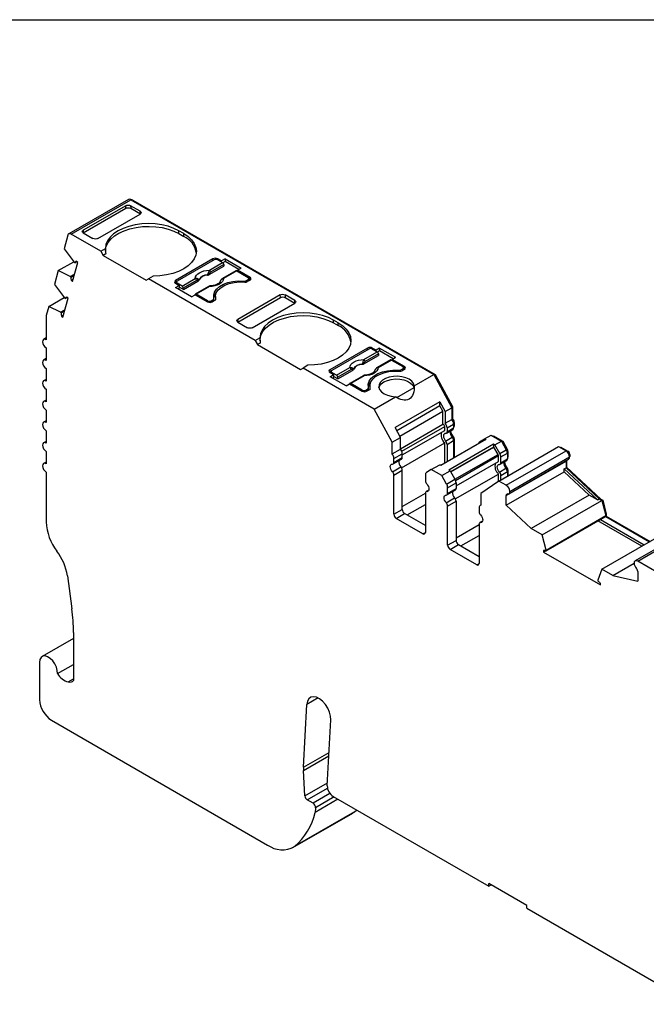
# Model space of a CAD drawing. Header units: millimetres. Extents: x 6 to 273, y 6 to 210.
# Tile 4 of 5: x 199 to 236, y 151 to 210. Entities that reach past the tile are written whole.
import ezdxf

# ---------------------------------------------------------------- set-up
doc = ezdxf.new("R2010")
doc.units = ezdxf.units.MM
doc.linetypes.add('SLD-Solid', pattern=[0])
doc.layers.add('TEXT', color=140, linetype='SLD-Solid', lineweight=25)

msp = doc.modelspace()

# ---------------------------------------------------------------- linework, layer by layer
for p, q in [((205.334, 198.905), (201.799, 196.864)), ((201.949, 196.849), (205.484, 198.89)), ((205.484, 198.89), (223.417, 188.537)), ((205.555, 198.849), (205.59, 198.869)), ((205.59, 198.869), (223.492, 188.535)), ((205.174, 198.537), (202.665, 197.089)), ((202.665, 196.925), (205.187, 198.381)), ((205.187, 198.381), (205.174, 198.537)), ((206.029, 198.208), (205.458, 198.538)), ((205.458, 198.538), (205.47, 198.382)), ((205.47, 198.382), (206.042, 198.051)), ((203.52, 196.596), (206.029, 198.044)), ((206.042, 198.051), (206.029, 198.208)), ((202.665, 197.089), (202.653, 196.918)), ((201.744, 196.785), (201.531, 195.989)), ((203.696, 195.84), (201.949, 196.849)), ((202.665, 196.925), (203.236, 196.595)), ((208.61, 196.881), (208.328, 197.044)), ((208.328, 196.881), (208.328, 197.044)), ((208.328, 196.881), (208.61, 196.718)), ((208.61, 196.718), (208.61, 196.881)), ((201.531, 195.989), (202.117, 195.195)), ((203.696, 195.84), (203.974, 196.001)), ((203.696, 195.84), (203.837, 195.595)), ((203.989, 195.683), (203.837, 195.595)), ((203.837, 195.595), (206.383, 194.126)), ((210.343, 195.391), (208.115, 194.105)), ((210.414, 195.33), (208.221, 194.064)), ((210.343, 195.289), (210.343, 195.391)), ((210.845, 195.264), (210.626, 195.391)), ((210.626, 195.391), (210.626, 195.33)), ((210.626, 195.33), (210.914, 195.163)), ((211.057, 195.387), (210.845, 195.264)), ((211.057, 195.387), (212.005, 194.84)), ((211.057, 195.387), (211.057, 195.224)), ((201.183, 194.691), (202.098, 195.22)), ((202.029, 194.047), (202.331, 195.174)), ((202.117, 195.195), (202.158, 195.158)), ((202.158, 195.158), (202.273, 195.225)), ((202.331, 195.174), (202.247, 195.248)), ((210.126, 194.456), (210.992, 194.955)), ((210.127, 194.709), (210.914, 195.163)), ((210.985, 195.048), (210.198, 194.593)), ((210.845, 195.203), (210.845, 195.264)), ((211.057, 195.224), (210.931, 195.151)), ((210.985, 195.048), (210.992, 194.955)), ((211.863, 194.758), (211.057, 195.224)), ((211.792, 194.717), (212.005, 194.84)), ((201.183, 194.691), (200.963, 193.872)), ((201.888, 194.341), (201.183, 194.691)), ((201.888, 194.341), (202.148, 194.491)), ((201.929, 194.305), (201.888, 194.341)), ((201.929, 194.305), (202.129, 194.42)), ((201.945, 194.122), (202.068, 194.193)), ((206.383, 194.126), (206.524, 194.207)), ((206.803, 194.368), (206.524, 194.207)), ((212.846, 190.558), (206.524, 194.207)), ((208.51, 193.775), (209.297, 194.23)), ((211.701, 194.685), (210.914, 194.231)), ((211.751, 194.68), (210.964, 194.226)), ((211.751, 194.68), (212.429, 194.289)), ((212.535, 194.289), (211.792, 194.717)), ((211.792, 194.656), (211.792, 194.717)), ((212.323, 194.105), (212.429, 194.166)), ((212.429, 194.064), (212.429, 194.166)), ((212.473, 194.09), (212.473, 194.228)), ((212.535, 194.126), (212.473, 194.161)), ((212.535, 194.126), (212.535, 194.289)), ((200.963, 193.872), (201.549, 193.077)), ((201.945, 194.122), (202.029, 194.047)), ((208.115, 194.105), (208.115, 193.942)), ((208.115, 193.942), (208.178, 193.978)), ((208.115, 193.942), (208.335, 193.815)), ((208.122, 193.693), (208.335, 193.815)), ((209.07, 193.146), (208.122, 193.693)), ((208.178, 194.003), (208.178, 193.906)), ((208.51, 193.775), (208.221, 193.942)), ((208.221, 193.942), (208.221, 193.881)), ((208.335, 193.652), (208.264, 193.611)), ((208.335, 193.815), (208.335, 193.652)), ((208.587, 193.567), (208.335, 193.713)), ((209.368, 194.114), (208.581, 193.66)), ((208.587, 193.567), (208.581, 193.66)), ((208.587, 193.567), (209.453, 194.067)), ((210.084, 193.752), (209.297, 193.297)), ((210.134, 193.747), (209.347, 193.292)), ((212.153, 194.017), (212.153, 194.073)), ((212.323, 194.105), (212.323, 194.018)), ((212.535, 194.126), (212.393, 194.044)), ((200.617, 192.573), (201.532, 193.102)), ((201.462, 191.93), (201.764, 193.056)), ((201.549, 193.077), (201.591, 193.041)), ((201.591, 193.041), (201.706, 193.108)), ((201.764, 193.056), (201.68, 193.131)), ((209.07, 193.146), (209.282, 193.268)), ((209.282, 193.268), (210.025, 192.84)), ((210.025, 192.901), (209.347, 193.292)), ((210.401, 192.894), (210.401, 193.044)), ((210.487, 193.156), (210.487, 192.993)), ((210.487, 192.993), (210.488, 192.954)), ((210.505, 192.985), (210.505, 193.021)), ((214.324, 193.255), (211.815, 191.807)), ((211.815, 191.643), (214.337, 193.099)), ((214.337, 193.099), (214.324, 193.255)), ((215.179, 192.925), (214.608, 193.256)), ((214.608, 193.256), (214.62, 193.099)), ((214.62, 193.099), (215.192, 192.769)), ((200.617, 192.573), (200.47, 192.026)), ((201.321, 192.224), (200.617, 192.573)), ((210.025, 192.84), (210.025, 192.901)), ((210.237, 192.901), (210.343, 192.962)), ((210.237, 192.901), (210.237, 192.813)), ((210.449, 192.921), (210.307, 192.84)), ((210.343, 192.86), (210.343, 192.962)), ((212.67, 191.313), (215.179, 192.762)), ((215.192, 192.769), (215.179, 192.925)), ((200.463, 191.967), (200.463, 190.603)), ((201.321, 192.224), (201.581, 192.374)), ((201.362, 192.187), (201.321, 192.224)), ((201.362, 192.187), (201.562, 192.303)), ((201.378, 192.004), (201.501, 192.075)), ((201.378, 192.004), (201.462, 191.93)), ((211.815, 191.807), (211.803, 191.636)), ((211.815, 191.643), (212.386, 191.313)), ((217.76, 191.599), (217.478, 191.762)), ((217.478, 191.599), (217.478, 191.762)), ((217.478, 191.599), (217.76, 191.435)), ((217.76, 191.435), (217.76, 191.599)), ((200.463, 190.704), (200.313, 190.617)), ((212.846, 190.558), (213.124, 190.719)), ((200.463, 190.113), (200.463, 189.378)), ((212.846, 190.558), (212.987, 190.313)), ((213.139, 190.4), (212.987, 190.313)), ((212.987, 190.313), (215.533, 188.843)), ((219.493, 190.109), (217.265, 188.823)), ((219.493, 190.007), (219.493, 190.109)), ((219.995, 189.982), (219.776, 190.109)), ((219.776, 190.109), (219.776, 190.048)), ((220.207, 190.105), (219.995, 189.982)), ((220.207, 190.105), (221.154, 189.558)), ((220.207, 190.105), (220.207, 189.941)), ((219.563, 190.048), (217.371, 188.782)), ((219.276, 189.174), (220.142, 189.673)), ((219.277, 189.427), (220.064, 189.881)), ((220.135, 189.766), (219.348, 189.311)), ((219.776, 190.048), (220.064, 189.881)), ((219.995, 189.921), (219.995, 189.982)), ((220.207, 189.941), (220.081, 189.869)), ((220.135, 189.766), (220.142, 189.673)), ((221.013, 189.476), (220.207, 189.941)), ((220.942, 189.435), (221.154, 189.558)), ((200.463, 189.479), (200.313, 189.392)), ((215.533, 188.843), (215.674, 188.925)), ((215.953, 189.086), (215.674, 188.925)), ((219.882, 186.496), (215.674, 188.925)), ((217.66, 188.493), (218.447, 188.947)), ((220.851, 189.403), (220.064, 188.948)), ((220.901, 189.398), (220.114, 188.943)), ((220.901, 189.398), (221.579, 189.007)), ((221.685, 189.007), (220.942, 189.435)), ((220.942, 189.374), (220.942, 189.435)), ((221.623, 188.808), (221.623, 188.945)), ((221.685, 188.843), (221.685, 189.007)), ((200.463, 188.888), (200.463, 188.153)), ((217.265, 188.823), (217.265, 188.66)), ((217.328, 188.696), (217.265, 188.66)), ((217.265, 188.66), (217.485, 188.533)), ((217.272, 188.411), (217.485, 188.533)), ((218.22, 187.864), (217.272, 188.411)), ((217.328, 188.721), (217.328, 188.624)), ((217.66, 188.493), (217.371, 188.66)), ((217.371, 188.66), (217.371, 188.599)), ((217.485, 188.37), (217.414, 188.329)), ((217.485, 188.533), (217.485, 188.37)), ((217.737, 188.285), (217.485, 188.431)), ((218.518, 188.832), (217.731, 188.378)), ((217.737, 188.285), (217.731, 188.378)), ((217.737, 188.285), (218.603, 188.785)), ((219.234, 188.469), (218.447, 188.015)), ((219.284, 188.464), (218.497, 188.01)), ((221.303, 188.735), (221.303, 188.79)), ((221.473, 188.823), (221.579, 188.884)), ((221.473, 188.823), (221.473, 188.735)), ((221.685, 188.843), (221.543, 188.762)), ((221.579, 188.782), (221.579, 188.884)), ((221.685, 188.843), (221.623, 188.879)), ((222.256, 187.867), (223.417, 188.537)), ((223.417, 188.537), (224.479, 186.568)), ((223.436, 188.503), (223.492, 188.535)), ((223.492, 188.535), (224.514, 186.639)), ((200.463, 188.254), (200.313, 188.168)), ((218.22, 187.864), (218.432, 187.986)), ((218.432, 187.986), (219.175, 187.558)), ((219.175, 187.619), (218.497, 188.01)), ((219.551, 187.612), (219.551, 187.762)), ((219.637, 187.874), (219.637, 187.711)), ((219.655, 187.703), (219.655, 187.739)), ((221.227, 187.182), (222.243, 187.769)), ((200.463, 187.663), (200.463, 186.928)), ((219.175, 187.558), (219.175, 187.619)), ((219.387, 187.619), (219.493, 187.68)), ((219.387, 187.619), (219.387, 187.531)), ((219.599, 187.639), (219.457, 187.558)), ((219.493, 187.578), (219.493, 187.68)), ((219.637, 187.711), (219.638, 187.672)), ((219.882, 186.496), (221.149, 187.228)), ((200.463, 187.03), (200.313, 186.943)), ((223.776, 186.926), (221.124, 185.396)), ((223.776, 186.683), (221.224, 185.21)), ((223.776, 186.926), (224.09, 186.344)), ((223.776, 186.683), (223.776, 186.926)), ((223.949, 186.363), (223.776, 186.683)), ((224.09, 186.344), (224.479, 186.568)), ((224.458, 186.607), (224.514, 186.639)), ((224.479, 186.568), (224.479, 185.883)), ((224.514, 186.639), (224.514, 185.93)), ((200.463, 186.438), (200.463, 185.703)), ((220.943, 184.527), (219.882, 186.496)), ((221.397, 184.89), (223.949, 186.363)), ((223.949, 185.593), (223.949, 186.363)), ((224.09, 186.344), (224.09, 185.659)), ((200.463, 185.805), (200.313, 185.718)), ((221.438, 184.144), (223.949, 185.593)), ((221.517, 183.995), (224.059, 185.462)), ((224.059, 185.234), (224.059, 185.462)), ((224.09, 185.659), (224.479, 185.883)), ((224.2, 185.38), (224.589, 185.605)), ((224.479, 185.909), (224.514, 185.93)), ((224.58, 185.681), (224.624, 185.707)), ((224.589, 185.605), (224.589, 185.377)), ((224.589, 185.459), (224.624, 185.479)), ((224.589, 185.425), (224.604, 185.433)), ((224.624, 185.707), (224.624, 185.479)), ((200.463, 185.213), (200.463, 184.478)), ((221.438, 184.813), (221.124, 185.396)), ((221.548, 183.785), (224.059, 185.234)), ((224.115, 184.603), (224.504, 184.827)), ((224.159, 185.061), (224.548, 185.286)), ((224.2, 185.38), (224.2, 185.153)), ((224.2, 185.153), (224.589, 185.377)), ((224.528, 184.799), (224.582, 184.83)), ((226.415, 184.724), (226.804, 184.949)), ((226.804, 184.949), (227.417, 184.595)), ((226.904, 184.891), (226.94, 184.912)), ((226.94, 184.912), (227.494, 184.591)), ((200.463, 184.58), (200.313, 184.493)), ((220.943, 184.527), (221.438, 184.813)), ((220.943, 183.842), (220.943, 184.527)), ((221.438, 184.128), (221.438, 184.813)), ((221.507, 183.013), (224.059, 184.486)), ((226.486, 184.684), (223.834, 183.153)), ((224.059, 183.282), (224.059, 184.486)), ((224.2, 184.404), (224.589, 184.629)), ((224.2, 184.404), (224.2, 183.364)), ((226.958, 184.411), (224.306, 182.88)), ((226.958, 184.248), (224.412, 182.778)), ((224.418, 182.768), (226.97, 184.241)), ((224.576, 184.703), (224.624, 184.731)), ((224.589, 184.629), (224.589, 183.588)), ((224.624, 184.731), (224.624, 183.609)), ((226.124, 184.556), (226.415, 184.724)), ((226.415, 184.724), (226.486, 184.684)), ((226.958, 184.411), (226.958, 184.248)), ((227.028, 184.37), (226.958, 184.411)), ((226.97, 184.241), (226.958, 184.248)), ((227.22, 183.808), (226.97, 184.241)), ((227.028, 184.37), (227.417, 184.595)), ((227.32, 183.866), (227.028, 184.37)), ((227.269, 182.232), (230.804, 184.273)), ((227.417, 184.595), (227.709, 184.09)), ((227.438, 184.559), (227.494, 184.591)), ((227.494, 184.591), (227.765, 184.123)), ((230.804, 184.273), (231.243, 184.02)), ((230.907, 184.214), (230.942, 184.234)), ((230.942, 184.234), (231.349, 183.999)), ((200.463, 183.989), (200.463, 183.254)), ((220.943, 183.842), (221.438, 184.128)), ((221.053, 183.564), (221.548, 183.849)), ((221.548, 183.622), (221.548, 183.849)), ((224.668, 182.335), (227.22, 183.808)), ((224.699, 182.271), (227.241, 183.738)), ((227.241, 183.397), (227.241, 183.738)), ((227.32, 183.866), (227.709, 184.09)), ((227.382, 183.657), (227.771, 183.881)), ((227.382, 183.316), (227.382, 183.657)), ((227.707, 181.979), (231.243, 184.02)), ((227.709, 184.09), (227.765, 184.123)), ((227.762, 183.957), (227.806, 183.983)), ((227.771, 183.881), (227.771, 183.54)), ((227.806, 183.983), (227.806, 183.642)), ((227.919, 181.616), (231.455, 183.657)), ((231.304, 183.974), (231.349, 183.999)), ((231.445, 183.733), (231.49, 183.759)), ((200.463, 183.355), (200.313, 183.269)), ((220.969, 182.786), (221.464, 183.072)), ((221.012, 183.245), (221.507, 183.53)), ((221.053, 183.336), (221.548, 183.622)), ((221.053, 183.336), (221.053, 183.564)), ((223.269, 182.908), (223.764, 183.194)), ((223.834, 183.153), (223.764, 183.194)), ((224.73, 181.948), (227.241, 183.397)), ((227.341, 183.224), (227.73, 183.449)), ((227.382, 183.316), (227.771, 183.54)), ((227.707, 181.369), (231.243, 183.41)), ((227.771, 183.622), (227.806, 183.642)), ((227.771, 183.588), (227.786, 183.596)), ((227.857, 181.484), (231.393, 183.525)), ((231.243, 183.41), (231.243, 183.009)), ((231.278, 183.458), (231.278, 183.05)), ((200.463, 182.764), (200.463, 179.812)), ((221.053, 182.588), (221.548, 182.873)), ((221.053, 180.267), (221.053, 182.588)), ((221.548, 180.553), (221.548, 182.873)), ((222.915, 182.602), (222.915, 182.261)), ((223.269, 182.908), (222.977, 182.74)), ((223.882, 182.554), (223.269, 182.908)), ((223.882, 182.554), (224.377, 182.84)), ((224.173, 182.049), (223.882, 182.554)), ((224.306, 182.88), (224.377, 182.84)), ((224.377, 182.84), (224.668, 182.335)), ((224.689, 181.176), (227.241, 182.649)), ((227.241, 182.212), (227.241, 182.649)), ((227.297, 182.766), (227.686, 182.99)), ((227.382, 182.567), (227.771, 182.792)), ((227.382, 182.297), (227.382, 182.567)), ((227.707, 180.797), (231.137, 182.777)), ((227.71, 182.962), (227.764, 182.993)), ((227.758, 182.866), (227.806, 182.894)), ((227.771, 182.792), (227.771, 182.522)), ((227.806, 182.894), (227.806, 182.542)), ((231.137, 182.947), (231.243, 183.009)), ((231.137, 182.777), (231.137, 182.947)), ((231.137, 182.947), (233.098, 181.121)), ((231.137, 182.777), (232.615, 181.4)), ((231.243, 183.03), (231.278, 183.05)), ((231.243, 183.009), (233.204, 181.182)), ((231.278, 183.05), (233.3, 181.168)), ((224.173, 182.049), (224.668, 182.335)), ((224.235, 181.84), (224.73, 182.126)), ((224.73, 182.126), (224.73, 181.785)), ((227.269, 182.232), (226.207, 181.489)), ((227.707, 181.979), (227.269, 182.232)), ((221.548, 180.716), (222.915, 181.505)), ((222.915, 181.513), (222.915, 179.193)), ((223.118, 181.698), (222.957, 181.605)), ((223, 181.614), (223.11, 181.677)), ((224.194, 181.408), (224.689, 181.693)), ((224.235, 181.499), (224.235, 181.84)), ((224.235, 181.499), (224.73, 181.785)), ((226.207, 181.489), (226.207, 180.803)), ((227.707, 180.797), (227.707, 181.369)), ((232.615, 181.4), (229.186, 179.42)), ((233.098, 181.121), (232.615, 181.4)), ((221.831, 180.226), (222.915, 180.852)), ((224.151, 180.949), (224.646, 181.235)), ((224.235, 180.751), (224.73, 181.037)), ((224.235, 178.43), (224.235, 180.751)), ((224.73, 181.037), (224.73, 178.716)), ((226.207, 180.817), (226.159, 180.789)), ((227.707, 180.797), (229.186, 179.42)), ((229.828, 179.049), (233.364, 181.09)), ((233.098, 181.121), (233.204, 181.182)), ((233.204, 181.182), (233.364, 181.09)), ((233.264, 181.148), (233.3, 181.168)), ((233.3, 181.168), (233.419, 181.099)), ((233.364, 181.09), (233.593, 180.187)), ((233.369, 181.07), (233.419, 181.099)), ((233.419, 181.099), (233.629, 180.275)), ((221.053, 180.267), (221.548, 180.553)), ((221.195, 180.022), (221.69, 180.308)), ((222.915, 179.601), (221.69, 180.308)), ((226.097, 180.652), (226.097, 180.424)), ((230.058, 178.146), (233.593, 180.187)), ((233.578, 180.246), (233.629, 180.275)), ((233.593, 180.187), (233.593, 180.138)), ((233.593, 180.138), (233.629, 180.158)), ((233.629, 180.275), (233.629, 180.158)), ((233.629, 180.158), (236.224, 178.66)), ((222.774, 179.111), (221.195, 180.022)), ((224.73, 178.879), (226.097, 179.668)), ((226.097, 179.676), (226.097, 177.356)), ((226.3, 179.861), (226.139, 179.768)), ((226.182, 179.777), (226.292, 179.84)), ((229.917, 178.015), (233.134, 179.873)), ((230.058, 178.097), (233.275, 179.954)), ((235.729, 178.375), (233.134, 179.873)), ((233.134, 179.873), (233.134, 179.873)), ((233.275, 179.954), (233.593, 180.138)), ((233.275, 179.954), (235.87, 178.456)), ((233.593, 180.138), (236.188, 178.64)), ((222.774, 179.111), (222.915, 179.193)), ((225.013, 178.39), (226.097, 179.015)), ((229.828, 179.049), (229.186, 179.42)), ((230.058, 178.146), (229.828, 179.049)), ((233.363, 177.009), (236.898, 179.05)), ((238.871, 179.544), (235.335, 177.503)), ((235.485, 177.488), (239.021, 179.529)), ((224.235, 178.43), (224.73, 178.716)), ((224.377, 178.185), (224.872, 178.471)), ((224.872, 178.471), (226.097, 177.764)), ((225.956, 177.274), (224.377, 178.185)), ((229.917, 178.116), (229.917, 178.015)), ((229.917, 178.015), (233.275, 176.077)), ((230.058, 178.097), (230.058, 178.146)), ((225.956, 177.274), (226.097, 177.356)), ((234.005, 176.638), (235.273, 177.37)), ((249.213, 169.564), (235.485, 177.488)), ((233.363, 177.009), (233.133, 176.371)), ((234.005, 176.638), (233.363, 177.009)), ((235.485, 176.879), (235.485, 176.307)), ((201.721, 176.626), (201.985, 174.672)), ((233.133, 176.371), (233.133, 176.322)), ((233.275, 176.077), (233.275, 176.177)), ((234.005, 176.638), (235.485, 176.307)), ((202.083, 173.256), (202.083, 170.414)), ((202.083, 172.91), (200.231, 171.84)), ((200.076, 171.497), (200.076, 169.292)), ((201.134, 170.831), (202.083, 171.379)), ((201.777, 170.335), (202.083, 170.512)), ((216.568, 169.388), (215.904, 169.005)), ((215.705, 165.297), (215.904, 169.005)), ((200.783, 168.068), (213.578, 160.681)), ((217.106, 164.191), (217.316, 168.092)), ((215.705, 165.297), (217.212, 166.167)), ((215.705, 165.096), (217.201, 165.96)), ((215.785, 163.586), (215.705, 165.096)), ((215.785, 163.586), (217.115, 164.354)), ((215.926, 163.351), (217.12, 164.041)), ((216.272, 163.152), (215.926, 163.351)), ((217.269, 163.727), (216.272, 163.152)), ((217.741, 163.391), (216.383, 162.607)), ((217.512, 163.524), (216.412, 162.889)), ((217.459, 163.554), (226.667, 158.239)), ((216.412, 162.889), (216.383, 162.607)), ((218.722, 162.646), (218.847, 162.753)), ((215.077, 160.533), (218.613, 162.574)), ((215.158, 160.584), (218.693, 162.626)), ((218.722, 162.646), (215.187, 160.605)), ((218.693, 162.626), (218.613, 162.574)), ((228.929, 157.096), (226.667, 158.402)), ((226.667, 158.239), (226.667, 158.402)), ((226.667, 158.239), (226.808, 158.32)), ((228.929, 156.932), (228.929, 157.096)), ((228.929, 156.932), (238.775, 151.249))]:
    msp.add_line(p, q)
at = {"flags": 128}
for points in [[(208.328, 197.044), (208.023, 197.194), (207.682, 197.315), (207.312, 197.404), (206.922, 197.457), (206.523, 197.475), (206.124, 197.457), (205.734, 197.403), (205.365, 197.314), (205.023, 197.193), (204.719, 197.043), (204.46, 196.867), (204.251, 196.67), (204.098, 196.456), (204.005, 196.231), (203.974, 196.001)], [(203.974, 195.84), (203.977, 195.909), (204.026, 196.134), (204.133, 196.351), (204.297, 196.557), (204.514, 196.746), (204.778, 196.913), (205.084, 197.055), (205.424, 197.168), (205.79, 197.25), (206.173, 197.298), (206.564, 197.312), (206.955, 197.291), (207.335, 197.236), (207.696, 197.147), (208.03, 197.028), (208.328, 196.881)], [(201.949, 196.849), (201.914, 196.865), (201.881, 196.875), (201.849, 196.878), (201.82, 196.873), (201.794, 196.861), (201.772, 196.842), (201.755, 196.816), (201.744, 196.785)], [(208.61, 196.881), (208.87, 196.705), (209.08, 196.508), (209.233, 196.294), (209.326, 196.07), (209.357, 195.839), (209.326, 195.609), (209.232, 195.384), (209.078, 195.171), (208.869, 194.974), (208.608, 194.798), (208.304, 194.648), (207.962, 194.527), (207.592, 194.439), (207.202, 194.386), (206.803, 194.368)], [(209.297, 194.23), (209.314, 194.323), (209.361, 194.413), (209.438, 194.495), (209.541, 194.568), (209.667, 194.627), (209.81, 194.672), (209.966, 194.699), (210.127, 194.709)], [(210.02, 194.424), (210.02, 194.432), (210.02, 194.439)], [(210.123, 194.521), (210.125, 194.484), (210.126, 194.456)], [(210.964, 194.226), (210.947, 194.132), (210.9, 194.043), (210.823, 193.96), (210.72, 193.887), (210.594, 193.828), (210.451, 193.784), (210.296, 193.756), (210.134, 193.747)], [(209.453, 194.067), (209.449, 194.102), (209.446, 194.13)], [(209.506, 194.143), (209.507, 194.134), (209.508, 194.128)], [(210.399, 193.06), (210.387, 193.244), (210.44, 193.426), (210.556, 193.597), (210.731, 193.751), (210.956, 193.881), (211.223, 193.982), (211.52, 194.049), (211.834, 194.08), (212.153, 194.073)], [(210.505, 193.021), (210.489, 193.202), (210.538, 193.38), (210.65, 193.549), (210.821, 193.701), (211.043, 193.829), (211.306, 193.928), (211.598, 193.992), (211.908, 194.021), (212.221, 194.011)], [(210.807, 194.13), (210.806, 194.131), (210.805, 194.133), (210.805, 194.134), (210.806, 194.134), (210.808, 194.134), (210.811, 194.133)], [(209.347, 193.292), (209.334, 193.298), (209.321, 193.301), (209.31, 193.301), (209.299, 193.298), (209.29, 193.292), (209.284, 193.283), (209.279, 193.272), (209.277, 193.266)], [(217.478, 191.762), (217.173, 191.912), (216.832, 192.033), (216.462, 192.121), (216.072, 192.175), (215.673, 192.193), (215.274, 192.175), (214.884, 192.121), (214.515, 192.032), (214.173, 191.911), (213.869, 191.761), (213.609, 191.585), (213.401, 191.388), (213.248, 191.174), (213.155, 190.949), (213.124, 190.719)], [(213.124, 190.558), (213.127, 190.627), (213.176, 190.851), (213.283, 191.069), (213.447, 191.275), (213.664, 191.464), (213.928, 191.631), (214.234, 191.773), (214.574, 191.886), (214.94, 191.967), (215.323, 192.016), (215.714, 192.03), (216.105, 192.009), (216.485, 191.954), (216.846, 191.865), (217.18, 191.746), (217.478, 191.599)], [(217.76, 191.599), (218.02, 191.423), (218.23, 191.226), (218.383, 191.012), (218.476, 190.787), (218.507, 190.557), (218.476, 190.327), (218.382, 190.102), (218.228, 189.888), (218.019, 189.691), (217.758, 189.516), (217.453, 189.366), (217.112, 189.245), (216.742, 189.157), (216.352, 189.104), (215.953, 189.086)], [(200.463, 190.603), (200.382, 190.631), (200.313, 190.617), (200.267, 190.564), (200.251, 190.48), (200.267, 190.377), (200.313, 190.271), (200.382, 190.178), (200.463, 190.113)], [(200.463, 189.378), (200.382, 189.406), (200.313, 189.392), (200.267, 189.339), (200.251, 189.255), (200.267, 189.152), (200.313, 189.046), (200.382, 188.953), (200.463, 188.888)], [(218.447, 188.947), (218.464, 189.041), (218.511, 189.13), (218.588, 189.213), (218.691, 189.286), (218.817, 189.345), (218.96, 189.39), (219.116, 189.417), (219.277, 189.427)], [(219.17, 189.142), (219.17, 189.15), (219.17, 189.157)], [(219.273, 189.239), (219.275, 189.202), (219.276, 189.174)], [(220.114, 188.943), (220.097, 188.85), (220.05, 188.76), (219.973, 188.678), (219.87, 188.605), (219.744, 188.546), (219.601, 188.501), (219.446, 188.474), (219.284, 188.464)], [(218.603, 188.785), (218.599, 188.82), (218.596, 188.848)], [(218.656, 188.86), (218.657, 188.852), (218.658, 188.846)], [(219.549, 187.778), (219.537, 187.962), (219.59, 188.143), (219.706, 188.315), (219.881, 188.469), (220.106, 188.599), (220.373, 188.7), (220.67, 188.767), (220.984, 188.798), (221.303, 188.79)], [(219.655, 187.739), (219.639, 187.92), (219.688, 188.098), (219.8, 188.267), (219.971, 188.419), (220.193, 188.547), (220.456, 188.645), (220.748, 188.71), (221.058, 188.739), (221.371, 188.729)], [(219.957, 188.848), (219.956, 188.849), (219.955, 188.851), (219.955, 188.852), (219.956, 188.852), (219.958, 188.852), (219.961, 188.85)], [(222.256, 187.867), (222.211, 188.011), (222.108, 188.145), (221.952, 188.26), (221.753, 188.351), (221.522, 188.411), (221.273, 188.438), (221.02, 188.429), (220.777, 188.386), (220.56, 188.31), (220.381, 188.207), (220.25, 188.081), (220.174, 187.942), (220.16, 187.795), (220.206, 187.651), (220.31, 187.518), (220.467, 187.403), (220.668, 187.313), (220.899, 187.254), (221.149, 187.228)], [(200.463, 188.153), (200.382, 188.181), (200.313, 188.168), (200.267, 188.115), (200.251, 188.03), (200.267, 187.927), (200.313, 187.821), (200.382, 187.728), (200.463, 187.663)], [(218.497, 188.01), (218.484, 188.016), (218.471, 188.019), (218.46, 188.019), (218.449, 188.016), (218.44, 188.01), (218.433, 188.001), (218.429, 187.99), (218.427, 187.983)], [(220.167, 187.751), (220.204, 187.848), (220.308, 187.982), (220.465, 188.098), (220.666, 188.189), (220.899, 188.249), (221.15, 188.275), (221.405, 188.265), (221.648, 188.22), (221.864, 188.143), (222.043, 188.037), (222.171, 187.91), (222.243, 187.769)], [(200.463, 186.928), (200.382, 186.956), (200.313, 186.943), (200.267, 186.89), (200.251, 186.806), (200.267, 186.703), (200.313, 186.596), (200.382, 186.504), (200.463, 186.438)], [(200.463, 185.703), (200.382, 185.732), (200.313, 185.718), (200.267, 185.665), (200.251, 185.581), (200.267, 185.478), (200.313, 185.372), (200.382, 185.279), (200.463, 185.213)], [(224.115, 185.052), (224.063, 185.045), (224.023, 185.015), (223.997, 184.966), (223.988, 184.901), (223.997, 184.826), (224.023, 184.747), (224.063, 184.67), (224.115, 184.603)], [(200.463, 184.478), (200.382, 184.507), (200.313, 184.493), (200.267, 184.44), (200.251, 184.356), (200.267, 184.253), (200.313, 184.147), (200.382, 184.054), (200.463, 183.989)], [(200.463, 183.254), (200.382, 183.282), (200.313, 183.269), (200.267, 183.216), (200.251, 183.131), (200.267, 183.028), (200.313, 182.922), (200.382, 182.829), (200.463, 182.764)], [(220.969, 182.786), (220.917, 182.854), (220.876, 182.93), (220.85, 183.009), (220.841, 183.084), (220.85, 183.149), (220.876, 183.199), (220.917, 183.228), (220.969, 183.235)], [(227.297, 182.766), (227.245, 182.833), (227.205, 182.91), (227.179, 182.989), (227.17, 183.064), (227.179, 183.129), (227.205, 183.178), (227.245, 183.208), (227.297, 183.215)], [(231.245, 183.439), (231.244, 183.433), (231.243, 183.41)], [(223, 182.063), (223.052, 181.995), (223.093, 181.919), (223.118, 181.84), (223.127, 181.765), (223.118, 181.7), (223.093, 181.651), (223.052, 181.621), (223, 181.614)], [(224.151, 180.949), (224.099, 181.017), (224.058, 181.093), (224.032, 181.172), (224.023, 181.247), (224.032, 181.312), (224.058, 181.362), (224.099, 181.391), (224.151, 181.398)], [(226.182, 180.226), (226.234, 180.158), (226.275, 180.082), (226.3, 180.003), (226.309, 179.928), (226.3, 179.863), (226.275, 179.814), (226.234, 179.784), (226.182, 179.777)], [(201.134, 170.831), (201.125, 171.015), (201.072, 171.214), (200.979, 171.411), (200.853, 171.59), (200.707, 171.734), (200.552, 171.831), (200.402, 171.874), (200.269, 171.858), (200.165, 171.785), (200.098, 171.661), (200.076, 171.497)], [(217.316, 168.092), (217.303, 168.312), (217.243, 168.548), (217.139, 168.785), (217, 169.005), (216.834, 169.194), (216.653, 169.339), (216.469, 169.43), (216.294, 169.461), (216.141, 169.43), (216.02, 169.339), (215.94, 169.194), (215.904, 169.005)]]:
    msp.add_lwpolyline(points, dxfattribs=at)
for centre, radius, start, end in [((205.396, 198.766), 0.152, 54.67242, 114.01712), ((205.531, 198.784), 0.105, 55.11343, 108.84061), ((208.066, 195.529), 1.308, 10.12248, 65.3931), ((210.484, 195.118), 0.307, 62.60984, 117.39024), ((210.52, 195.125), 0.231, 62.60968, 117.39033), ((202.325, 195.082), 0.183, 115.12619, 155.59989), ((210.83, 195.032), 0.155, 5.689, 57.19914), ((202.47, 194.259), 0.543, 175.18863, 194.67863), ((209.213, 194.099), 0.155, 5.689, 57.19914), ((209.338, 194.177), 0.118, 336.66803, 18.17485), ((210.008, 193.866), 0.573, 88.8448, 151.14982), ((210.008, 193.853), 0.571, 88.81365, 151.18098), ((209.801, 194.138), 0.5, 49.88215, 58.74261), ((210.043, 194.578), 0.155, 5.689, 57.19914), ((210.935, 194.185), 0.0497, 54.01601, 114.69586), ((211.722, 194.64), 0.0498, 54.01819, 114.67136), ((212.406, 194.228), 0.0655, 290.78342, 69.21658), ((212.504, 194.207), 0.0873, 290.78342, 69.21658), ((208.146, 194.024), 0.0873, 110.78308, 249.21671), ((208.245, 194.003), 0.0655, 110.78342, 249.21658), ((208.426, 193.645), 0.155, 5.689, 57.19914), ((210.105, 193.708), 0.0484, 53.10272, 115.58683), ((212.184, 194.371), 0.3, 264.14932, 297.63517), ((212.254, 194.311), 0.301, 263.66933, 297.59762), ((201.757, 192.965), 0.183, 115.12619, 155.59989), ((210.308, 193.048), 0.0925, 292.32046, 7.67416), ((211.069, 192.969), 0.692, 134.3616, 168.69922), ((210.414, 193.007), 0.0919, 292.11452, 9.09415), ((210.131, 193.106), 0.231, 242.60968, 297.39033), ((210.166, 193.113), 0.307, 242.60968, 297.39033), ((200.692, 191.969), 0.23, 165.57327, 180.51039), ((201.903, 192.142), 0.543, 175.18863, 194.67863), ((217.216, 190.246), 1.308, 10.12248, 65.3931), ((219.634, 189.836), 0.307, 62.60984, 117.39024), ((219.67, 189.843), 0.231, 62.60968, 117.39033), ((219.98, 189.75), 0.155, 5.689, 57.19914), ((218.363, 188.817), 0.155, 5.689, 57.19914), ((218.488, 188.895), 0.118, 336.66803, 18.17485), ((219.158, 188.584), 0.573, 88.8448, 151.14982), ((219.158, 188.57), 0.571, 88.81365, 151.18098), ((218.951, 188.856), 0.5, 49.88215, 58.74261), ((219.193, 189.296), 0.155, 5.689, 57.19914), ((220.085, 188.903), 0.0497, 54.01601, 114.69586), ((220.872, 189.358), 0.0498, 54.01819, 114.67136), ((221.555, 188.945), 0.0655, 290.78342, 69.21658), ((221.654, 188.925), 0.0873, 290.78342, 69.21658), ((217.296, 188.741), 0.0873, 110.78308, 249.21671), ((217.395, 188.721), 0.0655, 110.78342, 249.21658), ((217.576, 188.362), 0.155, 5.689, 57.19914), ((219.255, 188.426), 0.0484, 53.10272, 115.58683), ((221.334, 189.089), 0.3, 264.14932, 297.63517), ((221.404, 189.028), 0.301, 263.66933, 297.59762), ((219.458, 187.766), 0.0925, 292.32046, 7.67416), ((220.219, 187.687), 0.692, 134.3616, 168.69922), ((219.564, 187.724), 0.0919, 292.11452, 9.09415), ((219.281, 187.824), 0.231, 242.60968, 297.39033), ((219.316, 187.831), 0.307, 242.60968, 297.39033), ((223.931, 185.467), 0.128, 357.89105, 82.03101), ((223.739, 185.359), 0.462, 2.68164, 40.48103), ((224.127, 185.583), 0.462, 2.68164, 40.48103), ((224.311, 185.691), 0.313, 2.93173, 49.656), ((224.575, 185.474), 0.0497, 305.30555, 6.00663), ((224.483, 184.954), 0.631, 163.89123, 227.81639), ((224.116, 185.137), 0.0853, 269.39189, 10.36549), ((224.773, 185.116), 0.395, 168.79207, 226.95594), ((225.041, 185.263), 0.631, 184.99497, 223.2821), ((224.278, 184.613), 0.311, 2.82623, 43.43123), ((224.49, 185.367), 0.0995, 305.30555, 6.00663), ((224.469, 184.723), 0.156, 2.8263, 43.43122), ((223.889, 184.389), 0.311, 2.82623, 43.43123), ((226.207, 184.438), 0.144, 125.02928, 179.62101), ((220.592, 183.542), 0.462, 2.68164, 40.48103), ((221.087, 183.828), 0.462, 2.68164, 40.48103), ((227.096, 183.733), 0.144, 1.9565, 31.14376), ((226.949, 183.642), 0.433, 1.9565, 31.14373), ((227.338, 183.866), 0.433, 1.9565, 31.14373), ((227.518, 183.973), 0.289, 1.9565, 31.14373), ((230.993, 183.63), 0.462, 3.31183, 57.34185), ((231.182, 183.739), 0.309, 3.66321, 57.31741), ((231.309, 183.645), 0.147, 304.97559, 4.81182), ((231.39, 183.753), 0.101, 309.7322, 3.35037), ((220.969, 183.321), 0.0853, 269.39189, 10.36549), ((221.733, 183.361), 0.395, 168.79207, 226.95594), ((221.238, 182.858), 0.311, 2.82623, 43.43123), ((221.45, 183.611), 0.0995, 305.30555, 6.00663), ((227.665, 183.117), 0.631, 163.89123, 227.81639), ((227.298, 183.3), 0.0853, 269.39187, 10.36541), ((227.955, 183.279), 0.395, 168.79207, 226.95594), ((228.223, 183.426), 0.631, 184.99497, 223.2821), ((227.672, 183.53), 0.0995, 305.30553, 6.00656), ((227.757, 183.637), 0.0497, 305.30553, 6.00656), ((220.743, 182.572), 0.311, 2.82623, 43.43123), ((223.065, 182.617), 0.151, 125.69804, 185.62038), ((227.071, 182.552), 0.311, 2.82615, 43.43124), ((227.46, 182.776), 0.311, 2.82615, 43.43124), ((227.651, 182.886), 0.156, 2.82615, 43.43124), ((223.226, 182.277), 0.311, 182.82619, 223.43123), ((223.803, 181.825), 0.433, 1.9565, 31.14373), ((224.298, 182.111), 0.433, 1.9565, 31.14373), ((227.458, 181.589), 0.462, 3.31183, 57.34185), ((222.999, 181.528), 0.0853, 89.39189, 190.36549), ((224.151, 181.484), 0.0853, 269.39187, 10.36541), ((224.915, 181.524), 0.395, 168.79207, 226.95594), ((224.631, 181.775), 0.0995, 305.30553, 6.00656), ((227.791, 181.385), 0.0853, 89.39191, 190.36556), ((227.794, 181.596), 0.127, 268.99867, 8.94256), ((223.925, 180.735), 0.311, 2.82615, 43.43124), ((224.419, 181.021), 0.311, 2.82615, 43.43124), ((226.226, 180.674), 0.131, 98.38581, 189.50159), ((221.36, 180.281), 0.307, 182.60548, 237.39448), ((221.855, 180.567), 0.307, 182.60556, 237.39448), ((226.408, 180.44), 0.311, 182.82615, 223.43124), ((203.5, 179.945), 3.04, 182.51691, 217.92426), ((226.181, 179.691), 0.0853, 89.39185, 190.36535), ((222.829, 179.179), 0.0873, 230.79675, 9.21408), ((224.542, 178.444), 0.307, 182.60546, 237.39451), ((225.037, 178.73), 0.307, 182.60546, 237.39451), ((198.547, 176.129), 3.213, 8.88871, 37.31958), ((229.954, 177.861), 0.258, 66.27351, 98.43156), ((226.011, 177.342), 0.0873, 230.7968, 9.21405), ((235.403, 177.388), 0.13, 50.53354, 187.51657), ((235.742, 177.4), 0.47, 183.58113, 223.34781), ((235.175, 176.864), 0.311, 2.82602, 43.43139), ((232.694, 175.75), 0.72, 36.36265, 52.48577), ((191.464, 173.227), 10.619, 0.15237, 7.81787), ((202.066, 171.375), 1.079, 210.25442, 254.45413), ((201.611, 169.362), 1.537, 182.60547, 237.39453), ((217.591, 165.199), 1.889, 177.01428, 183.11538), ((217.867, 164.196), 0.761, 180.41914, 237.5877), ((216.094, 163.612), 0.31, 184.83516, 237.24431), ((216.111, 162.897), 0.301, 358.50882, 57.79399), ((212.794, 163.394), 3.674, 310.63132, 347.6341), ((217.05, 164.933), 2.833, 305.46176, 306.18423), ((214.443, 161.854), 1.457, 233.58325, 299.40554), ((213.514, 162.892), 2.833, 305.46176, 306.18423)]:
    msp.add_arc(centre, radius, start, end)
for points, knots in [([(205.174, 198.537), (205.208, 198.557), (205.261, 198.571), (205.371, 198.571), (205.424, 198.557), (205.458, 198.538)], [0, 0, 0, 0, 0.5, 0.5, 1, 1, 1, 1]), ([(205.187, 198.381), (205.22, 198.401), (205.273, 198.415), (205.384, 198.415), (205.437, 198.401), (205.47, 198.382)], [0, 0, 0, 0, 0.5, 0.5, 1, 1, 1, 1]), ([(206.029, 198.208), (206.063, 198.188), (206.088, 198.158), (206.088, 198.094), (206.062, 198.063), (206.029, 198.044)], [0, 0, 0, 0, 0.5, 0.5, 1, 1, 1, 1]), ([(202.665, 196.925), (202.631, 196.945), (202.606, 196.975), (202.606, 197.039), (202.632, 197.07), (202.665, 197.089)], [0, 0, 0, 0, 0.5, 0.5, 1, 1, 1, 1]), ([(203.52, 196.596), (203.486, 196.576), (203.433, 196.562), (203.323, 196.561), (203.27, 196.576), (203.236, 196.595)], [0, 0, 0, 0, 0.5, 0.5, 1, 1, 1, 1]), ([(209.297, 194.23), (209.311, 194.233), (209.339, 194.239), (209.38, 194.239), (209.418, 194.232), (209.44, 194.219), (209.45, 194.214)], [0, 0, 0, 0, 0.2512213, 0.500849, 0.7634248, 1, 1, 1, 1]), ([(209.45, 194.214), (209.458, 194.208), (209.475, 194.196), (209.496, 194.172), (209.503, 194.153), (209.506, 194.143)], [0, 0, 0, 0, 0.265902, 0.599333, 1, 1, 1, 1]), ([(210.123, 194.521), (210.111, 194.509), (210.081, 194.478), (210.043, 194.454), (210.02, 194.439)], [0, 0, 0, 0, 0.389276, 1, 1, 1, 1]), ([(210.02, 194.424), (210.027, 194.425), (210.033, 194.425), (210.039, 194.426), (210.045, 194.427), (210.052, 194.429), (210.058, 194.43), (210.064, 194.431), (210.069, 194.433), (210.075, 194.434), (210.078, 194.435), (210.081, 194.436), (210.084, 194.437), (210.089, 194.439), (210.095, 194.441), (210.1, 194.443), (210.103, 194.444), (210.105, 194.445), (210.108, 194.446), (210.114, 194.449), (210.121, 194.452), (210.126, 194.456)], [0, 0, 0, 0, 0.0000193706, 0.0000193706, 0.0000193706, 0.0000387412, 0.0000387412, 0.0000387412, 0.0000581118, 0.0000581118, 0.0000581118, 0.0000677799, 0.0000677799, 0.0000677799, 0.0000871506, 0.0000871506, 0.0000871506, 0.0000968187, 0.0000968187, 0.0000968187, 0.0001214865, 0.0001214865, 0.0001214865, 0.0001214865]), ([(210.914, 194.231), (210.892, 194.217), (210.853, 194.191), (210.82, 194.152), (210.805, 194.134)], [0, 0, 0, 0, 0.553024, 1, 1, 1, 1]), ([(210.964, 194.226), (210.95, 194.221), (210.922, 194.212), (210.881, 194.19), (210.843, 194.164), (210.821, 194.143), (210.811, 194.133)], [0, 0, 0, 0, 0.2512213, 0.500849, 0.7634248, 1, 1, 1, 1]), ([(209.453, 194.067), (209.457, 194.069), (209.461, 194.072), (209.466, 194.075), (209.47, 194.078), (209.474, 194.081), (209.477, 194.084), (209.481, 194.087), (209.484, 194.09), (209.487, 194.094), (209.489, 194.095), (209.49, 194.097), (209.492, 194.099), (209.494, 194.102), (209.497, 194.105), (209.499, 194.109), (209.5, 194.111), (209.501, 194.112), (209.502, 194.114), (209.505, 194.119), (209.506, 194.123), (209.508, 194.128)], [0, 0, 0, 0, 0.0000193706, 0.0000193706, 0.0000193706, 0.0000387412, 0.0000387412, 0.0000387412, 0.0000581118, 0.0000581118, 0.0000581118, 0.00006778, 0.00006778, 0.00006778, 0.0000871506, 0.0000871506, 0.0000871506, 0.0000968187, 0.0000968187, 0.0000968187, 0.0001214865, 0.0001214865, 0.0001214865, 0.0001214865]), ([(210.187, 193.785), (210.17, 193.783), (210.137, 193.779), (210.101, 193.76), (210.084, 193.752)], [0, 0, 0, 0, 0.512278, 1, 1, 1, 1]), ([(210.134, 193.747), (210.148, 193.761), (210.167, 193.781), (210.182, 193.783), (210.187, 193.784)], [0, 0, 0, 0, 0.682117, 1, 1, 1, 1]), ([(210.187, 193.784), (210.188, 193.784), (210.193, 193.786), (210.198, 193.783), (210.201, 193.78)], [0, 0, 0, 0, 0.17328, 1, 1, 1, 1]), ([(210.759, 194.04), (210.755, 194.027), (210.746, 194.001), (210.686, 193.936), (210.579, 193.87), (210.431, 193.817), (210.294, 193.79), (210.211, 193.787), (210.188, 193.786)], [0, 0, 0, 0, 0.164111, 0.344717, 0.537733, 0.730731, 0.926871, 1, 1, 1, 1]), ([(210.811, 194.133), (210.804, 194.123), (210.787, 194.103), (210.766, 194.063), (210.759, 194.032), (210.755, 194.014)], [0, 0, 0, 0, 0.265902, 0.599333, 1, 1, 1, 1]), ([(214.324, 193.255), (214.358, 193.275), (214.411, 193.289), (214.521, 193.289), (214.574, 193.275), (214.608, 193.256)], [0, 0, 0, 0, 0.5, 0.5, 1, 1, 1, 1]), ([(214.337, 193.099), (214.37, 193.118), (214.423, 193.133), (214.534, 193.133), (214.587, 193.119), (214.62, 193.099)], [0, 0, 0, 0, 0.5, 0.5, 1, 1, 1, 1]), ([(215.179, 192.925), (215.213, 192.906), (215.238, 192.876), (215.238, 192.812), (215.212, 192.781), (215.179, 192.762)], [0, 0, 0, 0, 0.5, 0.5, 1, 1, 1, 1]), ([(211.815, 191.643), (211.781, 191.662), (211.756, 191.693), (211.756, 191.757), (211.782, 191.787), (211.815, 191.807)], [0, 0, 0, 0, 0.5, 0.5, 1, 1, 1, 1]), ([(212.67, 191.313), (212.636, 191.294), (212.583, 191.279), (212.473, 191.279), (212.42, 191.294), (212.386, 191.313)], [0, 0, 0, 0, 0.5, 0.5, 1, 1, 1, 1]), ([(218.447, 188.947), (218.461, 188.951), (218.489, 188.957), (218.53, 188.957), (218.568, 188.949), (218.59, 188.937), (218.6, 188.931)], [0, 0, 0, 0, 0.251221, 0.500849, 0.763425, 1, 1, 1, 1]), ([(218.6, 188.931), (218.608, 188.926), (218.625, 188.914), (218.646, 188.889), (218.653, 188.871), (218.656, 188.86)], [0, 0, 0, 0, 0.265902, 0.599333, 1, 1, 1, 1]), ([(219.273, 189.239), (219.261, 189.227), (219.231, 189.196), (219.193, 189.172), (219.17, 189.157)], [0, 0, 0, 0, 0.389276, 1, 1, 1, 1]), ([(219.17, 189.142), (219.177, 189.142), (219.183, 189.143), (219.189, 189.144), (219.195, 189.145), (219.201, 189.146), (219.208, 189.148), (219.214, 189.149), (219.219, 189.151), (219.225, 189.152), (219.228, 189.153), (219.231, 189.154), (219.234, 189.155), (219.239, 189.157), (219.245, 189.159), (219.25, 189.161), (219.253, 189.162), (219.255, 189.163), (219.258, 189.164), (219.264, 189.167), (219.271, 189.17), (219.276, 189.174)], [0, 0, 0, 0, 0.0000193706, 0.0000193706, 0.0000193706, 0.0000387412, 0.0000387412, 0.0000387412, 0.0000581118, 0.0000581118, 0.0000581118, 0.0000677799, 0.0000677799, 0.0000677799, 0.0000871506, 0.0000871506, 0.0000871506, 0.0000968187, 0.0000968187, 0.0000968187, 0.0001214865, 0.0001214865, 0.0001214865, 0.0001214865]), ([(220.064, 188.948), (220.042, 188.934), (220.003, 188.909), (219.97, 188.869), (219.955, 188.852)], [0, 0, 0, 0, 0.553024, 1, 1, 1, 1]), ([(220.114, 188.943), (220.1, 188.939), (220.072, 188.93), (220.031, 188.908), (219.993, 188.882), (219.971, 188.86), (219.961, 188.85)], [0, 0, 0, 0, 0.251221, 0.500849, 0.763425, 1, 1, 1, 1]), ([(218.603, 188.785), (218.607, 188.787), (218.611, 188.79), (218.616, 188.793), (218.62, 188.796), (218.624, 188.799), (218.627, 188.802), (218.631, 188.805), (218.634, 188.808), (218.637, 188.811), (218.639, 188.813), (218.64, 188.815), (218.641, 188.816), (218.644, 188.82), (218.647, 188.823), (218.649, 188.827), (218.65, 188.829), (218.651, 188.83), (218.652, 188.832), (218.654, 188.837), (218.656, 188.841), (218.658, 188.846)], [0, 0, 0, 0, 0.0000193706, 0.0000193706, 0.0000193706, 0.0000387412, 0.0000387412, 0.0000387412, 0.0000581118, 0.0000581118, 0.0000581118, 0.00006778, 0.00006778, 0.00006778, 0.0000871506, 0.0000871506, 0.0000871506, 0.0000968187, 0.0000968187, 0.0000968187, 0.0001214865, 0.0001214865, 0.0001214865, 0.0001214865]), ([(219.337, 188.503), (219.32, 188.501), (219.287, 188.496), (219.251, 188.478), (219.234, 188.469)], [0, 0, 0, 0, 0.512278, 1, 1, 1, 1]), ([(219.284, 188.464), (219.298, 188.478), (219.317, 188.499), (219.332, 188.501), (219.337, 188.502)], [0, 0, 0, 0, 0.682117, 1, 1, 1, 1]), ([(219.337, 188.502), (219.338, 188.502), (219.343, 188.504), (219.347, 188.501), (219.351, 188.498)], [0, 0, 0, 0, 0.17328, 1, 1, 1, 1]), ([(219.909, 188.758), (219.904, 188.745), (219.896, 188.719), (219.836, 188.654), (219.729, 188.588), (219.58, 188.535), (219.444, 188.508), (219.361, 188.505), (219.338, 188.504)], [0, 0, 0, 0, 0.1641109, 0.3447166, 0.5377326, 0.7307306, 0.926871, 1, 1, 1, 1]), ([(219.961, 188.85), (219.954, 188.841), (219.936, 188.821), (219.916, 188.781), (219.909, 188.75), (219.905, 188.732)], [0, 0, 0, 0, 0.265902, 0.599333, 1, 1, 1, 1]), ([(222.256, 187.867), (222.263, 187.704), (222.246, 187.54), (222.145, 187.264), (222.061, 187.152), (221.839, 187.024), (221.703, 187.009), (221.423, 187.065), (221.279, 187.136), (221.149, 187.228)], [0, 0, 0, 0, 0.25, 0.25, 0.5, 0.5, 0.75, 0.75, 1, 1, 1, 1]), ([(201.777, 170.335), (201.842, 170.324), (201.902, 170.328), (202.005, 170.357), (202.047, 170.381), (202.083, 170.414)], [0, 0, 0, 0, 0.25, 0.25, 0.4638639, 0.4638639, 0.4638639, 0.4638639])]:
    msp.add_open_spline(points, degree=3, knots=knots)
for points in [[(203.974, 196.001), (203.975, 195.897), (203.979, 195.791), (203.989, 195.683)], [(210.06, 194.566), (210.049, 194.52), (210.035, 194.476), (210.02, 194.439)], [(210.127, 194.709), (210.101, 194.678), (210.076, 194.629), (210.06, 194.566)], [(210.198, 194.593), (210.17, 194.578), (210.144, 194.553), (210.123, 194.521)], [(209.446, 194.13), (209.423, 194.138), (209.395, 194.13), (209.368, 194.114)], [(209.446, 194.13), (209.478, 194.134), (209.498, 194.138), (209.506, 194.143)], [(213.124, 190.719), (213.125, 190.615), (213.129, 190.509), (213.139, 190.4)], [(219.21, 189.284), (219.199, 189.238), (219.185, 189.194), (219.17, 189.157)], [(219.277, 189.427), (219.251, 189.396), (219.226, 189.347), (219.21, 189.284)], [(219.348, 189.311), (219.32, 189.295), (219.294, 189.271), (219.273, 189.239)], [(218.596, 188.848), (218.573, 188.855), (218.545, 188.848), (218.518, 188.832)], [(218.596, 188.848), (218.628, 188.852), (218.648, 188.856), (218.656, 188.86)]]:
    msp.add_open_spline(points, degree=3)
at = {"layer": 'TEXT'}
msp.add_line((6.35, 209.55), (273.05, 209.55), dxfattribs=at)

doc.saveas('drawing.dxf')
